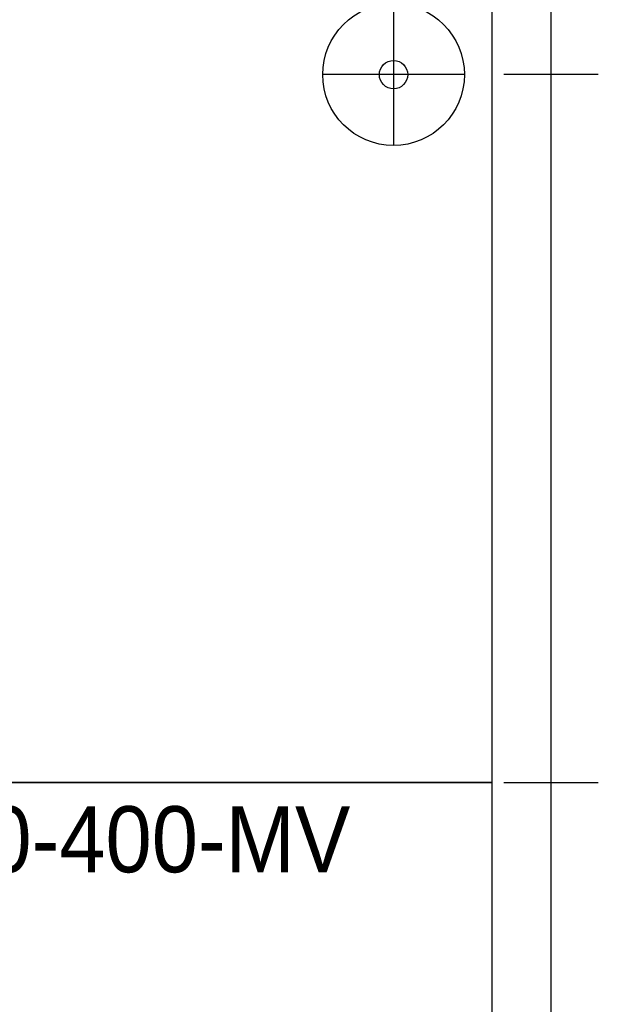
# Model space of a CAD drawing. Header units: millimetres. Extents: x 70863 to 97198, y -18528 to 3008.
# Tile 23 of 148: x 91172 to 91295, y -16003 to -15794. Entities that reach past the tile are written whole.
import ezdxf
from ezdxf.enums import TextEntityAlignment as Align

# ---------------------------------------------------------------- set-up
doc = ezdxf.new("R2010")
doc.units = ezdxf.units.MM
for name, color, linetype, lineweight in [('2DE_OBJ_EATON-Cabinet', 7, 'Continuous', 25), ('2DE_OBJ_EATON-Covers', 7, 'Continuous', 25), ('2DE_TXTMARK', 41, 'Continuous', 18)]:
    doc.layers.add(name, color=color, linetype=linetype, lineweight=lineweight)
doc.layers.add('CP_DETAL_GRID', color=7, linetype='Continuous')
doc.styles.add('CP_ATTR', font='arial.ttf')

# ---------------------------------------------------------------- blocks, each defined once
blk = doc.blocks.new('2de_etn_prod_cac0051_odnnx')
for p, q in [((299.14, 164.87), (299.14, 134.87)), ((314.14, 149.87), (284.14, 149.87))]:
    blk.add_line(p, q)
blk.add_lwpolyline([(0, 300), (0, 0), (320, 0), (320, 300)], close=True)
for radius in [15, 3]:
    blk.add_circle((299.14, 149.87), radius)
at = {"linetype": 'ByBlock', "style": 'CP_ATTR', "flags": 9}
for tag in ['MARK3', 'FUNCTION', 'GROUP', 'NUMBER', 'WEIGHT', 'LINK', 'OTHER1', 'IP', 'OTHER2', 'POWER_LOSSES_CAB', 'POWER', 'VOLTAGE', 'CURRENT', 'CHARACTER', 'PRODUCER', 'ORDER-NO', 'PRODUCT-TYPE', 'MARK2', 'ARTICLE', 'NAME']:
    blk.add_attdef(tag, text='', height=0.00005, dxfattribs=at).set_placement((0, 0), align=Align.MIDDLE_LEFT)
at = {"layer": '2DE_TXTMARK', "linetype": 'ByBlock', "style": 'CP_ATTR', "width": 0.8, "flags": 8}
blk.add_attdef('MARK1', text='', height=14, dxfattribs=at).set_placement((290, 295), align=Align.TOP_RIGHT)

msp = doc.modelspace()

# ---------------------------------------------------------------- linework, layer by layer
at = {"layer": '2DE_OBJ_EATON-Cabinet'}
msp.add_lwpolyline([(90939.84, -17305.581), (91284.84, -17305.581), (91284.84, -15355.581), (90939.84, -15355.581)], close=True, dxfattribs=at)
at = {"layer": 'CP_DETAL_GRID'}
for p, q in [((91284.84, -15815.581), (91284.84, -15795.581)), ((91274.84, -15805.581), (91294.84, -15805.581)), ((91284.84, -15965.581), (91284.84, -15945.581)), ((91274.84, -15955.581), (91294.84, -15955.581))]:
    msp.add_line(p, q, dxfattribs=at)

# ---------------------------------------------------------------- block references
at = {"layer": '2DE_OBJ_EATON-Covers'}
msp.add_blockref('2de_etn_prod_cac0051_odnnx', (90952.34, -15955.581), dxfattribs=at)
ref = msp.add_blockref('2de_etn_prod_cac0051_odnnx', (90952.34, -16255.581), dxfattribs=at)
ref.add_attrib('MARK1', 'BPZ-FP-NZM2X-2/0-400-MV', dxfattribs={"layer": '2DE_TXTMARK', "linetype": 'ByBlock', "height": 14, "style": 'CP_ATTR', "width": 0.9, "flags": 8}).set_placement((91242.34, -15960.581), align=Align.TOP_RIGHT)

doc.saveas('drawing.dxf')
